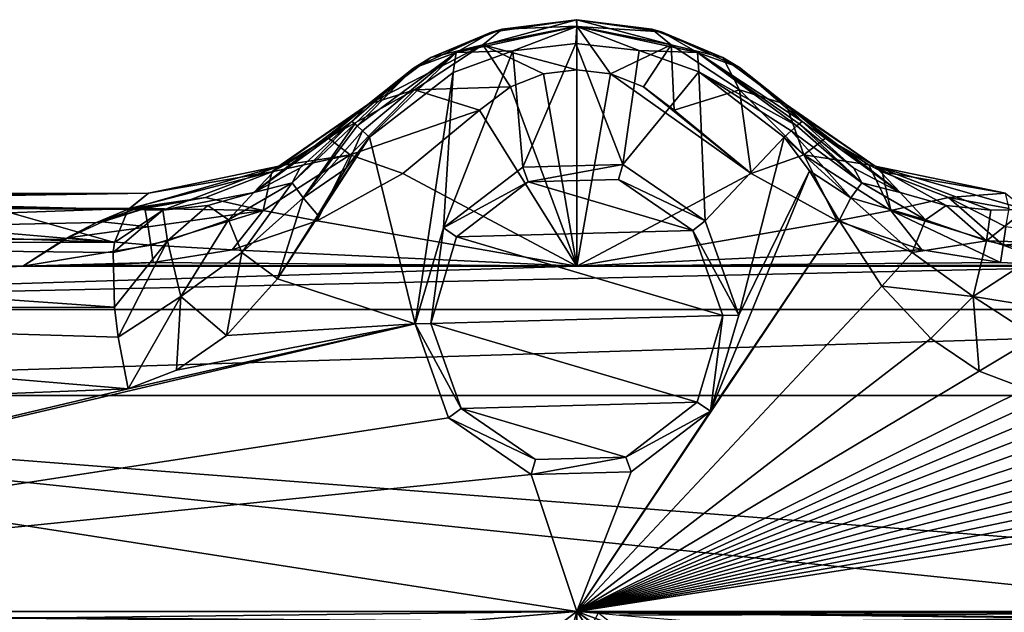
# Model space of a CAD drawing. Header units: metres. Extents: x -106 to 106, y -96 to 74.
# Tile 9 of 13: x -35 to 27, y -13 to 25. Entities that reach past the tile are written whole.
import ezdxf

# ---------------------------------------------------------------- set-up
doc = ezdxf.new("R2010")
doc.units = ezdxf.units.M
doc.layers.add('solid_21522310', color=7, linetype='CONTINUOUS')

msp = doc.modelspace()

# ---------------------------------------------------------------- linework, layer by layer
at = {"layer": 'solid_21522310'}
for points in [[(-7.643806, 22.913614, -22.060659), (-5.414507, 24.21217, -21), (-0.029123, 24.999977, -21)], [(0.000074, 24.560659, -22.060659), (-7.643806, 22.913614, -22.060659), (-0.029123, 24.999977, -21)], [(-0.029123, 24.999977, -21), (-5.414507, 24.21217, -21), (-4.740719, 24.399065, 0.607587)], [(-0.029123, 24.999977, -21), (-4.740719, 24.399065, 0.607587), (0.000194, 25, 0.351444)], [(-0.000028, 24.582224, 3.211689), (0.000194, 25, 0.351444), (-4.740719, 24.399065, 0.607587)], [(-0.029123, 24.999977, -21), (0.000194, 25, 0.351444), (4.741405, 24.398888, 0.60751)], [(5.358652, 24.228682, -21), (-0.029123, 24.999977, -21), (4.741405, 24.398888, 0.60751)], [(0.000074, 24.560659, -22.060659), (-0.029123, 24.999977, -21), (5.358652, 24.228682, -21)], [(-0.000028, 24.582224, 3.211689), (5.962553, 23.402081, 4.304394), (0.000194, 25, 0.351444)], [(5.962553, 23.402081, 4.304394), (4.741405, 24.398888, 0.60751), (0.000194, 25, 0.351444)], [(-5.414507, 24.21217, -21), (-9.248465, 22.597166, 1.371434), (-4.740719, 24.399065, 0.607587)], [(-5.962492, 23.402178, 4.304363), (-4.740719, 24.399065, 0.607587), (-9.248465, 22.597166, 1.371434)], [(0.000074, 24.560659, -22.060659), (-4.05993, 23.022528, -22.5), (-7.643806, 22.913614, -22.060659)], [(-5.962492, 23.402178, 4.304363), (-0.000028, 24.582224, 3.211689), (-4.740719, 24.399065, 0.607587)], [(-5.962492, 23.402178, 4.304363), (-0.001097, 21.820009, 7.664957), (-0.000028, 24.582224, 3.211689)], [(0.000074, 24.560659, -22.060659), (-0.0652, 23.499861, -22.5), (-4.05993, 23.022528, -22.5)], [(0.000074, 24.560659, -22.060659), (3.932972, 23.052307, -22.5), (-0.0652, 23.499861, -22.5)], [(-0.000028, 24.582224, 3.211689), (-0.001097, 21.820009, 7.664957), (2.11846, 21.560833, 7.906643)], [(-0.000028, 24.582224, 3.211689), (2.11846, 21.560833, 7.906643), (5.962553, 23.402081, 4.304394)], [(7.64394, 22.913553, -22.060659), (3.932972, 23.052307, -22.5), (0.000074, 24.560659, -22.060659)], [(7.64394, 22.913553, -22.060659), (0.000074, 24.560659, -22.060659), (5.358652, 24.228682, -21)], [(5.358652, 24.228682, -21), (4.741405, 24.398888, 0.60751), (9.248938, 22.596901, 1.37116)], [(5.962553, 23.402081, 4.304394), (9.248938, 22.596901, 1.37116), (4.741405, 24.398888, 0.60751)], [(-5.414507, 24.21217, -21), (-10.355538, 21.929935, -21.000008), (-9.248465, 22.597166, 1.371434)], [(-7.643806, 22.913614, -22.060659), (-10.355538, 21.929935, -21.000008), (-5.414507, 24.21217, -21)], [(10.306667, 21.961597, -21.00001), (5.358652, 24.228682, -21), (9.248938, 22.596901, 1.37116)], [(7.64394, 22.913553, -22.060659), (5.358652, 24.228682, -21), (10.306667, 21.961597, -21.00001)], [(-5.962492, 23.402178, 4.304363), (-9.248465, 22.597166, 1.371434), (-13.243005, 19.624346, 2.616044)], [(-5.962492, 23.402178, 4.304363), (-13.243005, 19.624346, 2.616044), (-10.29837, 20.54377, 6.950189)], [(-5.962492, 23.402178, 4.304363), (-10.29837, 20.54377, 6.950189), (-4.213191, 20.741282, 8.670888)], [(-5.962492, 23.402178, 4.304363), (-4.213191, 20.741282, 8.670888), (-2.121116, 21.560276, 7.907162)], [(-5.962492, 23.402178, 4.304363), (-2.121116, 21.560276, 7.907162), (-0.001097, 21.820009, 7.664957)], [(-3.424198, 15.661126, -22.5), (-4.05993, 23.022528, -22.5), (-0.0652, 23.499861, -22.5)], [(2.908433, 15.828709, -22.5), (-3.424198, 15.661126, -22.5), (-0.0652, 23.499861, -22.5)], [(2.908433, 15.828709, -22.5), (-0.0652, 23.499861, -22.5), (3.932972, 23.052307, -22.5)], [(5.962553, 23.402081, 4.304394), (2.11846, 21.560833, 7.906643), (4.21078, 20.74229, 8.669947)], [(5.962553, 23.402081, 4.304394), (4.21078, 20.74229, 8.669947), (6.163415, 19.268101, 10.044651)], [(5.962553, 23.402081, 4.304394), (10.297755, 20.544384, 6.94962), (9.248938, 22.596901, 1.37116)], [(5.962553, 23.402081, 4.304394), (6.163415, 19.268101, 10.044651), (10.297755, 20.544384, 6.94962)], [(-7.643806, 22.913614, -22.060659), (-13.931368, 18.264372, -22.060667), (-10.355538, 21.929935, -21.000008)], [(-13.577302, 17.952673, -22.379549), (-13.931368, 18.264372, -22.060667), (-7.643806, 22.913614, -22.060659)], [(-13.577302, 17.952673, -22.379549), (-7.643806, 22.913614, -22.060659), (-13.135256, 17.563522, -22.5)], [(-10.355538, 21.929935, -21.000008), (-13.243005, 19.624346, 2.616044), (-9.248465, 22.597166, 1.371434)], [(-7.643806, 22.913614, -22.060659), (-7.840485, 21.64529, -22.5), (-13.135256, 17.563522, -22.5)], [(-8.448902, 11.803322, -22.5), (-7.840485, 21.64529, -22.5), (-4.05993, 23.022528, -22.5)], [(-3.424198, 15.661126, -22.5), (-8.448902, 11.803322, -22.5), (-4.05993, 23.022528, -22.5)], [(-7.643806, 22.913614, -22.060659), (-4.05993, 23.022528, -22.5), (-7.840485, 21.64529, -22.5)], [(2.908433, 15.828709, -22.5), (3.932972, 23.052307, -22.5), (7.723445, 21.703434, -22.5)], [(7.64394, 22.913553, -22.060659), (7.723445, 21.703434, -22.5), (3.932972, 23.052307, -22.5)], [(7.64394, 22.913553, -22.060659), (13.932038, 18.264986, -22.061571), (7.723445, 21.703434, -22.5)], [(7.64394, 22.913553, -22.060659), (10.306667, 21.961597, -21.00001), (14.261147, 18.554668, -21.000002)], [(7.64394, 22.913553, -22.060659), (14.261147, 18.554668, -21.000002), (14.075463, 18.391249, -21.827318)], [(7.64394, 22.913553, -22.060659), (14.075463, 18.391249, -21.827318), (13.932038, 18.264986, -22.061571)], [(10.306667, 21.961597, -21.00001), (9.248938, 22.596901, 1.37116), (13.242999, 19.624352, 2.616079)], [(10.297755, 20.544384, 6.94962), (13.242999, 19.624352, 2.616079), (9.248938, 22.596901, 1.37116)], [(-10.355538, 21.929935, -21.000008), (-14.261146, 18.554668, -21), (-13.407215, 19.462786, -8.546102)], [(-14.074586, 18.390453, -21.826948), (-14.261146, 18.554668, -21), (-10.355538, 21.929935, -21.000008)], [(-13.931368, 18.264372, -22.060667), (-14.074586, 18.390453, -21.826948), (-10.355538, 21.929935, -21.000008)], [(-10.355538, 21.929935, -21.000008), (-13.407215, 19.462786, -8.546102), (-13.243005, 19.624346, 2.616044)], [(10.306667, 21.961597, -21.00001), (13.407005, 19.462994, -8.541178), (14.261147, 18.554668, -21.000002)], [(10.306667, 21.961597, -21.00001), (13.242999, 19.624352, 2.616079), (13.407005, 19.462994, -8.541178)], [(-10.246413, 5.728846, -22.5), (-13.135256, 17.563522, -22.5), (-7.840485, 21.64529, -22.5)], [(-8.448902, 11.803322, -22.5), (-10.246413, 5.728846, -22.5), (-7.840485, 21.64529, -22.5)], [(-2.121116, 21.560276, 7.907162), (-4.213191, 20.741282, 8.670888), (0.000596, 9.368428, 19.276245)], [(-0.001097, 21.820009, 7.664957), (-2.121116, 21.560276, 7.907162), (0.000596, 9.368428, 19.276245)], [(2.11846, 21.560833, 7.906643), (-0.001097, 21.820009, 7.664957), (0.000596, 9.368428, 19.276245)], [(11.033228, 15.244946, 13.796303), (2.11846, 21.560833, 7.906643), (0.000596, 9.368428, 19.276245)], [(11.033228, 15.244946, 13.796303), (4.21078, 20.74229, 8.669947), (2.11846, 21.560833, 7.906643)], [(8.130142, 12.242059, -22.5), (2.908433, 15.828709, -22.5), (7.723445, 21.703434, -22.5)], [(8.130142, 12.242059, -22.5), (7.723445, 21.703434, -22.5), (13.135255, 17.563522, -22.5)], [(13.577374, 17.952755, -22.380556), (13.135255, 17.563522, -22.5), (7.723445, 21.703434, -22.5)], [(13.577374, 17.952755, -22.380556), (7.723445, 21.703434, -22.5), (13.932038, 18.264986, -22.061571)], [(-10.29837, 20.54377, 6.950189), (-6.163398, 19.268099, 10.044651), (-4.213191, 20.741282, 8.670888)], [(-4.213191, 20.741282, 8.670888), (-6.163398, 19.268099, 10.044651), (0.000596, 9.368428, 19.276245)], [(11.033228, 15.244946, 13.796303), (6.163415, 19.268101, 10.044651), (4.21078, 20.74229, 8.669947)], [(-10.29837, 20.54377, 6.950189), (-13.243005, 19.624346, 2.616044), (-15.767085, 17.507935, 5.555862)], [(-14.37389, 16.439066, 11.589963), (-10.29837, 20.54377, 6.950189), (-15.767085, 17.507935, 5.555862)], [(-14.37389, 16.439066, 11.589963), (-6.163398, 19.268099, 10.044651), (-10.29837, 20.54377, 6.950189)], [(10.297755, 20.544384, 6.94962), (6.163415, 19.268101, 10.044651), (11.033228, 15.244946, 13.796303)], [(14.374287, 16.439304, 11.589806), (13.242999, 19.624352, 2.616079), (10.297755, 20.544384, 6.94962)], [(14.374287, 16.439304, 11.589806), (10.297755, 20.544384, 6.94962), (11.033228, 15.244946, 13.796303)], [(-20.473848, 14.042013, -17.98484), (-13.407215, 19.462786, -8.546102), (-14.261146, 18.554668, -21)], [(-20.473848, 14.042013, -17.98484), (-18.88072, 15.725455, -4.640654), (-13.407215, 19.462786, -8.546102)], [(-19.327797, 15.358331, 8.704371), (-15.767085, 17.507935, 5.555862), (-13.243005, 19.624346, 2.616044)], [(-18.88072, 15.725455, -4.640654), (-19.327797, 15.358331, 8.704371), (-13.243005, 19.624346, 2.616044)], [(-18.88072, 15.725455, -4.640654), (-13.243005, 19.624346, 2.616044), (-13.407215, 19.462786, -8.546102)], [(18.880716, 15.725449, -4.64079), (13.407005, 19.462994, -8.541178), (13.242999, 19.624352, 2.616079)], [(15.765085, 17.509361, 5.555048), (18.880716, 15.725449, -4.64079), (13.242999, 19.624352, 2.616079)], [(14.374287, 16.439304, 11.589806), (15.765085, 17.509361, 5.555048), (13.242999, 19.624352, 2.616079)], [(20.474119, 14.041775, -17.98576), (14.261147, 18.554668, -21.000002), (13.407005, 19.462994, -8.541178)], [(20.474119, 14.041775, -17.98576), (13.407005, 19.462994, -8.541178), (18.880716, 15.725449, -4.64079)], [(-14.37389, 16.439066, 11.589963), (-11.024789, 15.249624, 13.791941), (-6.163398, 19.268099, 10.044651)], [(-6.163398, 19.268099, 10.044651), (-11.024789, 15.249624, 13.791941), (0.000596, 9.368428, 19.276245)], [(-17.548891, 15.599596, -19.948839), (-20.473848, 14.042013, -17.98484), (-14.261146, 18.554668, -21)], [(-18.034857, 14.658322, -21.122604), (-17.548891, 15.599596, -19.948839), (-14.261146, 18.554668, -21)], [(-18.034857, 14.658322, -21.122604), (-14.261146, 18.554668, -21), (-14.074586, 18.390453, -21.826948)], [(-17.351406, 13.713544, -22.162504), (-18.034857, 14.658322, -21.122604), (-14.074586, 18.390453, -21.826948)], [(-17.351406, 13.713544, -22.162504), (-14.074586, 18.390453, -21.826948), (-13.931368, 18.264372, -22.060667)], [(-17.351406, 13.713544, -22.162504), (-13.931368, 18.264372, -22.060667), (-13.577302, 17.952673, -22.379549)], [(13.577374, 17.952755, -22.380556), (13.932038, 18.264986, -22.061571), (18.034838, 14.658419, -21.123032)], [(13.932038, 18.264986, -22.061571), (14.075463, 18.391249, -21.827318), (18.034838, 14.658419, -21.123032)], [(14.075463, 18.391249, -21.827318), (14.261147, 18.554668, -21.000002), (17.548323, 15.599924, -19.949934)], [(18.034838, 14.658419, -21.123032), (14.075463, 18.391249, -21.827318), (17.548323, 15.599924, -19.949934)], [(17.548323, 15.599924, -19.949934), (14.261147, 18.554668, -21.000002), (20.474119, 14.041775, -17.98576)], [(-19.327797, 15.358331, 8.704371), (-18.48175, 15.798102, 8.044309), (-15.767085, 17.507935, 5.555862)], [(-18.969631, 8.565887, -22.5), (-16.409039, 12.605118, -22.5), (-13.135256, 17.563522, -22.5)], [(-10.246413, 5.728846, -22.5), (-18.969631, 8.565887, -22.5), (-13.135256, 17.563522, -22.5)], [(-14.37389, 16.439066, 11.589963), (-15.767085, 17.507935, 5.555862), (-18.48175, 15.798102, 8.044309)], [(-17.351406, 13.713544, -22.162504), (-13.577302, 17.952673, -22.379549), (-14.638748, 15.557949, -22.5)], [(-16.409039, 12.605118, -22.5), (-14.638748, 15.557949, -22.5), (-13.135256, 17.563522, -22.5)], [(-13.577302, 17.952673, -22.379549), (-13.135256, 17.563522, -22.5), (-14.638748, 15.557949, -22.5)], [(10.246413, 6.271154, -22.5), (8.130142, 12.242059, -22.5), (13.135255, 17.563522, -22.5)], [(10.246413, 6.271154, -22.5), (13.135255, 17.563522, -22.5), (14.731417, 15.416861, -22.5)], [(17.351549, 13.713884, -22.162636), (13.135255, 17.563522, -22.5), (13.577374, 17.952755, -22.380556)], [(17.351549, 13.713884, -22.162636), (14.731417, 15.416861, -22.5), (13.135255, 17.563522, -22.5)], [(17.351549, 13.713884, -22.162636), (13.577374, 17.952755, -22.380556), (18.034838, 14.658419, -21.123032)], [(14.374287, 16.439304, 11.589806), (18.478275, 15.799956, 8.042331), (15.765085, 17.509361, 5.555048)], [(15.765085, 17.509361, 5.555048), (18.478275, 15.799956, 8.042331), (18.880716, 15.725449, -4.64079)], [(-19.884165, 12.914463, 15.491059), (-14.37389, 16.439066, 11.589963), (-19.327797, 15.358331, 8.704371)], [(-19.884165, 12.914463, 15.491059), (-16.464901, 12.251578, 16.587664), (-14.37389, 16.439066, 11.589963)], [(-14.37389, 16.439066, 11.589963), (-18.48175, 15.798102, 8.044309), (-19.327797, 15.358331, 8.704371)], [(-14.37389, 16.439066, 11.589963), (-16.464901, 12.251578, 16.587664), (-11.024789, 15.249624, 13.791941)], [(14.374287, 16.439304, 11.589806), (11.033228, 15.244946, 13.796303), (16.47349, 12.24812, 16.590887)], [(14.374287, 16.439304, 11.589806), (19.884401, 12.914537, 15.49093), (18.478275, 15.799956, 8.042331)], [(14.374287, 16.439304, 11.589806), (16.47349, 12.24812, 16.590887), (19.884401, 12.914537, 15.49093)], [(-28.42576, 12.961294, -12.84967), (-27.148136, 13.999706, -0.216798), (-18.88072, 15.725455, -4.640654)], [(-26.224955, 12.933507, -13.849633), (-28.42576, 12.961294, -12.84967), (-18.88072, 15.725455, -4.640654)], [(-27.148136, 13.999706, -0.216798), (-19.327797, 15.358331, 8.704371), (-18.88072, 15.725455, -4.640654)], [(-26.224955, 12.933507, -13.849633), (-18.88072, 15.725455, -4.640654), (-20.473848, 14.042013, -17.98484)], [(-18.034857, 14.658322, -21.122604), (-20.473848, 14.042013, -17.98484), (-17.548891, 15.599596, -19.948839)], [(-8.448902, 11.803322, -39.5), (-8.448902, 11.803322, -22.5), (-3.424198, 15.661126, -22.5)], [(-3.424198, 15.661126, -39.5), (-8.448902, 11.803322, -39.5), (-3.424198, 15.661126, -22.5)], [(-3.424198, 15.661126, -39.5), (-3.090132, 14.71857, -40.5), (-8.448902, 11.803322, -39.5)], [(-3.424198, 15.661126, -39.5), (-3.424198, 15.661126, -22.5), (2.908433, 15.828709, -22.5)], [(2.908433, 15.828709, -39.5), (-3.424198, 15.661126, -39.5), (2.908433, 15.828709, -22.5)], [(2.908433, 15.828709, -39.5), (-3.090132, 14.71857, -40.5), (-3.424198, 15.661126, -39.5)], [(2.908433, 15.828709, -39.5), (2.624686, 14.869802, -40.5), (-3.090132, 14.71857, -40.5)], [(8.130142, 12.242059, -39.5), (2.624686, 14.869802, -40.5), (2.908433, 15.828709, -39.5)], [(2.908433, 15.828709, -39.5), (2.908433, 15.828709, -22.5), (8.130142, 12.242059, -22.5)], [(8.130142, 12.242059, -39.5), (2.908433, 15.828709, -39.5), (8.130142, 12.242059, -22.5)], [(18.034838, 14.658419, -21.123032), (17.548323, 15.599924, -19.949934), (20.474119, 14.041775, -17.98576)], [(18.478275, 15.799956, 8.042331), (19.328024, 15.358181, 8.70522), (18.880716, 15.725449, -4.64079)], [(19.884401, 12.914537, 15.49093), (19.328024, 15.358181, 8.70522), (18.478275, 15.799956, 8.042331)], [(18.880716, 15.725449, -4.64079), (27.148146, 13.999697, -0.22028), (28.425756, 12.961294, -12.849669)], [(18.880716, 15.725449, -4.64079), (19.328024, 15.358181, 8.70522), (27.148146, 13.999697, -0.22028)], [(26.224058, 12.933332, -13.85148), (18.880716, 15.725449, -4.64079), (28.425756, 12.961294, -12.849669)], [(23.381329, 13.22106, -15.779799), (20.474119, 14.041775, -17.98576), (18.880716, 15.725449, -4.64079)], [(26.224058, 12.933332, -13.85148), (23.381329, 13.22106, -15.779799), (18.880716, 15.725449, -4.64079)], [(-23.531969, 13.732133, 11.260527), (-19.327797, 15.358331, 8.704371), (-28.332397, 13.040526, 12.352942)], [(-27.148136, 13.999706, -0.216798), (-28.332397, 13.040526, 12.352942), (-19.327797, 15.358331, 8.704371)], [(-19.884165, 12.914463, 15.491059), (-19.327797, 15.358331, 8.704371), (-23.531969, 13.732133, 11.260527)], [(-17.351406, 13.713544, -22.162504), (-14.638748, 15.557949, -22.5), (-16.409039, 12.605118, -22.5)], [(-11.024789, 15.249624, 13.791941), (-16.464901, 12.251578, 16.587664), (0.000596, 9.368428, 19.276245)], [(16.47349, 12.24812, 16.590887), (11.033228, 15.244946, 13.796303), (0.000596, 9.368428, 19.276245)], [(8.448902, 0.196678, -22.5), (14.731417, 15.416861, -22.5), (16.603821, 12.270532, -22.5)], [(8.448902, 0.196678, -22.5), (10.246413, 6.271154, -22.5), (14.731417, 15.416861, -22.5)], [(17.351549, 13.713884, -22.162636), (16.603821, 12.270532, -22.5), (14.731417, 15.416861, -22.5)], [(19.328024, 15.358181, 8.70522), (23.528759, 13.733047, 11.258906), (27.148146, 13.999697, -0.22028)], [(19.884401, 12.914537, 15.49093), (23.528759, 13.733047, 11.258906), (19.328024, 15.358181, 8.70522)], [(-18.034857, 14.658322, -21.122604), (-22.07876, 12.310925, -19.794857), (-20.473848, 14.042013, -17.98484)], [(-21.230677, 10.253995, -21.769209), (-22.07876, 12.310925, -19.794857), (-18.034857, 14.658322, -21.122604)], [(-17.351406, 13.713544, -22.162504), (-21.230677, 10.253995, -21.769209), (-18.034857, 14.658322, -21.122604)], [(-8.448902, 11.803322, -39.5), (-3.090132, 14.71857, -40.5), (-7.624615, 11.237144, -40.5)], [(-7.624615, 11.237144, -40.5), (-3.090132, 14.71857, -40.5), (7.336953, 11.633078, -40.5)], [(-3.090132, 14.71857, -40.5), (2.624686, 14.869802, -40.5), (7.336953, 11.633078, -40.5)], [(8.130142, 12.242059, -39.5), (7.336953, 11.633078, -40.5), (2.624686, 14.869802, -40.5)], [(17.351549, 13.713884, -22.162636), (18.034838, 14.658419, -21.123032), (22.078928, 12.310968, -19.795288)], [(22.078928, 12.310968, -19.795288), (18.034838, 14.658419, -21.123032), (20.474119, 14.041775, -17.98576)], [(-76.5, 13.205034, 11.25), (-28.332397, 13.040526, 12.352942), (-27.148136, 13.999706, -0.216798)], [(-69.893211, 13.480107, 9.10563), (-76.5, 13.205034, 11.25), (-27.148136, 13.999706, -0.216798)], [(-67.394485, 13.72671, -6.606939), (-28.42576, 12.961294, -12.84967), (-69.893372, 13.480095, -9.105744)], [(-69.893211, 13.480107, 9.10563), (-27.148136, 13.999706, -0.216798), (-67.394363, 13.726724, 6.606775)], [(-65.797386, 13.924865, -3.466408), (-28.42576, 12.961294, -12.84967), (-67.394485, 13.72671, -6.606939)], [(-67.394363, 13.726724, 6.606775), (-27.148136, 13.999706, -0.216798), (-65.797295, 13.924877, 3.466116)], [(-65.797386, 13.924865, -3.466408), (-27.148136, 13.999706, -0.216798), (-28.42576, 12.961294, -12.84967)], [(-65.797295, 13.924877, 3.466116), (-27.148136, 13.999706, -0.216798), (-65.797386, 13.924865, -3.466408)], [(-27.853584, 13.035513, 12.422939), (-23.531969, 13.732133, 11.260527), (-28.332397, 13.040526, 12.352942)], [(-27.853584, 13.035513, 12.422939), (-27.37525, 13.042066, 12.494675), (-23.531969, 13.732133, 11.260527)], [(-19.884165, 12.914463, 15.491059), (-23.531969, 13.732133, 11.260527), (-27.37525, 13.042066, 12.494675)], [(-26.224955, 12.933507, -13.849633), (-20.473848, 14.042013, -17.98484), (-23.383509, 13.220827, -15.777001)], [(-22.07876, 12.310925, -19.794857), (-23.383509, 13.220827, -15.777001), (-20.473848, 14.042013, -17.98484)], [(19.884401, 12.914537, 15.49093), (26.992453, 10.705319, 17.868816), (23.528759, 13.733047, 11.258906)], [(22.078928, 12.310968, -19.795288), (20.474119, 14.041775, -17.98576), (23.381329, 13.22106, -15.779799)], [(23.528759, 13.733047, 11.258906), (27.375156, 13.042068, 12.494689), (27.148146, 13.999697, -0.22028)], [(27.168098, 11.879615, 16.071167), (27.375156, 13.042068, 12.494689), (23.528759, 13.733047, 11.258906)], [(26.992453, 10.705319, 17.868816), (27.168098, 11.879615, 16.071167), (23.528759, 13.733047, 11.258906)], [(-76.5, 13.205034, 11.25), (-88, 13.040526, 12.352942), (-28.332397, 13.040526, 12.352942)], [(-69.893372, 13.480095, -9.105744), (-28.42576, 12.961294, -12.84967), (-36.854076, 13.040533, -12.352902)], [(-25.933136, 10.990301, -18.760584), (-26.224955, 12.933507, -13.849633), (-23.383509, 13.220827, -15.777001)], [(-22.07876, 12.310925, -19.794857), (-25.933136, 10.990301, -18.760584), (-23.383509, 13.220827, -15.777001)], [(-17.351406, 13.713544, -22.162504), (-18.969631, 8.565887, -22.5), (-21.230677, 10.253995, -21.769209)], [(-17.351406, 13.713544, -22.162504), (-16.409039, 12.605118, -22.5), (-18.969631, 8.565887, -22.5)], [(21.231081, 10.254466, -21.769262), (16.603821, 12.270532, -22.5), (17.351549, 13.713884, -22.162636)], [(21.231081, 10.254466, -21.769262), (17.351549, 13.713884, -22.162636), (22.078928, 12.310968, -19.795288)], [(25.933512, 10.990397, -18.760952), (22.078928, 12.310968, -19.795288), (23.381329, 13.22106, -15.779799)], [(25.933512, 10.990397, -18.760952), (23.381329, 13.22106, -15.779799), (26.224058, 12.933332, -13.85148)], [(-28.332397, 13.040526, 12.352942), (-88, 13.040526, 12.352942), (-88, 10.905592, 17.535578)], [(-30.432432, 12.13647, 15.404407), (-28.332397, 13.040526, 12.352942), (-88, 10.905592, 17.535578)], [(-54.205341, 13.040526, -12.352942), (-29.302525, 10.884755, -17.74522), (-88, 13.040526, -12.352942)], [(-88, 10.902271, -17.540165), (-88, 13.040526, -12.352942), (-29.302525, 10.884755, -17.74522)], [(-54.205341, 13.040526, -12.352942), (-36.854076, 13.040533, -12.352902), (-29.302525, 10.884755, -17.74522)], [(-36.854076, 13.040533, -12.352902), (-28.42576, 12.961294, -12.84967), (-29.302525, 10.884755, -17.74522)], [(-27.853584, 13.035513, 12.422939), (-30.432432, 12.13647, 15.404407), (-27.37525, 13.042066, 12.494675)], [(-30.053061, 12.191785, 15.282384), (-27.37525, 13.042066, 12.494675), (-30.432432, 12.13647, 15.404407)], [(-27.853584, 13.035513, 12.422939), (-28.332397, 13.040526, 12.352942), (-30.432432, 12.13647, 15.404407)], [(-27.168493, 11.87958, 16.071211), (-27.37525, 13.042066, 12.494675), (-30.053061, 12.191785, 15.282384)], [(-29.372732, 10.240076, -18.544071), (-29.302525, 10.884755, -17.74522), (-26.224955, 12.933507, -13.849633)], [(-25.933136, 10.990301, -18.760584), (-29.372732, 10.240076, -18.544071), (-26.224955, 12.933507, -13.849633)], [(-29.302525, 10.884755, -17.74522), (-28.42576, 12.961294, -12.84967), (-26.224955, 12.933507, -13.849633)], [(-27.168493, 11.87958, 16.071211), (-19.884165, 12.914463, 15.491059), (-27.37525, 13.042066, 12.494675)], [(-27.168493, 11.87958, 16.071211), (-26.992783, 10.705318, 17.868814), (-19.884165, 12.914463, 15.491059)], [(-26.992783, 10.705318, 17.868814), (-21.850847, 10.410125, 18.304846), (-19.884165, 12.914463, 15.491059)], [(-19.884165, 12.914463, 15.491059), (-21.850847, 10.410125, 18.304846), (-16.464901, 12.251578, 16.587664)], [(19.884401, 12.914537, 15.49093), (16.47349, 12.24812, 16.590887), (21.85594, 10.408743, 18.306135)], [(19.884401, 12.914537, 15.49093), (21.85594, 10.408743, 18.306135), (26.837099, 9.605441, 19.055227)], [(19.884401, 12.914537, 15.49093), (26.837099, 9.605441, 19.055227), (26.992453, 10.705319, 17.868816)], [(25.933512, 10.990397, -18.760952), (26.224058, 12.933332, -13.85148), (28.425756, 12.961294, -12.849669)], [(25.933512, 10.990397, -18.760952), (28.425756, 12.961294, -12.849669), (29.304546, 10.884706, -17.745026)], [(-32.459766, 11.09751, 17.262484), (-30.432432, 12.13647, 15.404407), (-88, 10.905592, 17.535578)], [(-32.242638, 11.174306, 17.148731), (-30.432432, 12.13647, 15.404407), (-32.459766, 11.09751, 17.262484)], [(-32.242638, 11.174306, 17.148731), (-30.053061, 12.191785, 15.282384), (-30.432432, 12.13647, 15.404407)], [(-27.168493, 11.87958, 16.071211), (-30.053061, 12.191785, 15.282384), (-32.242638, 11.174306, 17.148731)], [(-27.168493, 11.87958, 16.071211), (-32.242638, 11.174306, 17.148731), (-26.992783, 10.705318, 17.868814)], [(-25.101439, 7.446726, -21.669857), (-25.933136, 10.990301, -18.760584), (-22.07876, 12.310925, -19.794857)], [(-21.230677, 10.253995, -21.769209), (-25.101439, 7.446726, -21.669857), (-22.07876, 12.310925, -19.794857)], [(-16.464901, 12.251578, 16.587664), (-21.850847, 10.410125, 18.304846), (0.000596, 9.368428, 19.276245)], [(16.603821, 12.270532, -22.5), (19.315977, 8.101725, -22.5), (0, -12.5, -22.5)], [(8.448902, 0.196678, -22.5), (16.603821, 12.270532, -22.5), (0, -12.5, -22.5)], [(21.85594, 10.408743, 18.306135), (16.47349, 12.24812, 16.590887), (0.000596, 9.368428, 19.276245)], [(10.246413, 6.271154, -39.5), (7.336953, 11.633078, -40.5), (8.130142, 12.242059, -39.5)], [(8.130142, 12.242059, -39.5), (8.130142, 12.242059, -22.5), (10.246413, 6.271154, -22.5)], [(10.246413, 6.271154, -39.5), (8.130142, 12.242059, -39.5), (10.246413, 6.271154, -22.5)], [(21.231081, 10.254466, -21.769262), (19.315977, 8.101725, -22.5), (16.603821, 12.270532, -22.5)], [(21.231081, 10.254466, -21.769262), (22.078928, 12.310968, -19.795288), (25.933512, 10.990397, -18.760952)], [(26.992453, 10.705319, 17.868816), (32.246662, 11.172149, 17.15197), (27.168098, 11.879615, 16.071167)], [(-10.246413, 5.728846, -39.5), (-10.246413, 5.728846, -22.5), (-8.448902, 11.803322, -22.5)], [(-8.448902, 11.803322, -39.5), (-10.246413, 5.728846, -39.5), (-8.448902, 11.803322, -22.5)], [(-8.448902, 11.803322, -39.5), (-9.246763, 5.7553, -40.5), (-10.246413, 5.728846, -39.5)], [(-8.448902, 11.803322, -39.5), (-7.624615, 11.237144, -40.5), (-9.246763, 5.7553, -40.5)], [(-7.624615, 11.237144, -40.5), (9.246763, 6.2447, -40.5), (-9.246763, 5.7553, -40.5)], [(-7.624615, 11.237144, -40.5), (7.336953, 11.633078, -40.5), (9.246763, 6.2447, -40.5)], [(10.246413, 6.271154, -39.5), (9.246763, 6.2447, -40.5), (7.336953, 11.633078, -40.5)], [(-35.098743, 9.368428, 19.276245), (-32.459766, 11.09751, 17.262484), (-88, 10.905592, 17.535578)], [(-35.098743, 9.368428, 19.276245), (-88, 10.905592, 17.535578), (-88, 6.63963, 21.188358)], [(-88, 10.902271, -17.540165), (-29.302525, 10.884755, -17.74522), (-29.372732, 10.240076, -18.544071)], [(-88, 10.902271, -17.540165), (-29.372732, 10.240076, -18.544071), (-29.302525, 6.779106, -21.23675)], [(-88, 6.634585, -21.190931), (-88, 10.902271, -17.540165), (-29.302525, 6.779106, -21.23675)], [(-32.242638, 11.174306, 17.148731), (-32.459766, 11.09751, 17.262484), (-35.098743, 9.368428, 19.276245)], [(-26.992783, 10.705318, 17.868814), (-32.242638, 11.174306, 17.148731), (-35.098743, 9.368428, 19.276245)], [(-26.992783, 10.705318, 17.868814), (-35.098743, 9.368428, 19.276245), (-26.837244, 9.605414, 19.055252)], [(-29.302525, 6.779106, -21.23675), (-29.372732, 10.240076, -18.544071), (-25.933136, 10.990301, -18.760584)], [(-29.066185, 4.881015, -22.007305), (-29.302525, 6.779106, -21.23675), (-25.933136, 10.990301, -18.760584)], [(-25.101439, 7.446726, -21.669857), (-29.066185, 4.881015, -22.007305), (-25.933136, 10.990301, -18.760584)], [(-26.992783, 10.705318, 17.868814), (-26.837244, 9.605414, 19.055252), (-21.850847, 10.410125, 18.304846)], [(25.102095, 7.447486, -21.6698), (21.231081, 10.254466, -21.769262), (25.933512, 10.990397, -18.760952)], [(25.102095, 7.447486, -21.6698), (25.933512, 10.990397, -18.760952), (29.374844, 10.240926, -18.542835)], [(25.933512, 10.990397, -18.760952), (29.304546, 10.884706, -17.745026), (29.374844, 10.240926, -18.542835)], [(26.992453, 10.705319, 17.868816), (26.837099, 9.605441, 19.055227), (30.444101, 9.435453, 19.213741)], [(26.992453, 10.705319, 17.868816), (30.444101, 9.435453, 19.213741), (32.246662, 11.172149, 17.15197)], [(-21.850847, 10.410125, 18.304846), (-26.837244, 9.605414, 19.055252), (0.000596, 9.368428, 19.276245)], [(-21.230677, 10.253995, -21.769209), (-22.194252, 4.976832, -22.5), (-25.101439, 7.446726, -21.669857)], [(-21.230677, 10.253995, -21.769209), (-18.969631, 8.565887, -22.5), (-22.194252, 4.976832, -22.5)], [(21.85594, 10.408743, 18.306135), (0.000596, 9.368428, 19.276245), (26.837099, 9.605441, 19.055227)], [(25.102095, 7.447486, -21.6698), (19.315977, 8.101725, -22.5), (21.231081, 10.254466, -21.769262)], [(25.102095, 7.447486, -21.6698), (29.374844, 10.240926, -18.542835), (29.304546, 6.778924, -21.236668)], [(-88, 6.63963, 21.188358), (35.099915, 9.368428, 19.276245), (0.000596, 9.368428, 19.276245)], [(88, 6.634585, 21.190931), (35.099915, 9.368428, 19.276245), (-88, 6.63963, 21.188358)], [(0.000596, 9.368428, 19.276245), (-35.098743, 9.368428, 19.276245), (-88, 6.63963, 21.188358)], [(-26.837244, 9.605414, 19.055252), (-35.098743, 9.368428, 19.276245), (-30.386101, 9.436915, 19.212379)], [(-30.386101, 9.436915, 19.212379), (-35.098743, 9.368428, 19.276245), (0.000596, 9.368428, 19.276245)], [(-26.837244, 9.605414, 19.055252), (-30.386101, 9.436915, 19.212379), (0.000596, 9.368428, 19.276245)], [(30.444101, 9.435453, 19.213741), (26.837099, 9.605441, 19.055227), (0.000596, 9.368428, 19.276245)], [(30.444101, 9.435453, 19.213741), (0.000596, 9.368428, 19.276245), (35.099915, 9.368428, 19.276245)], [(-10.246413, 5.728846, -22.5), (-22.194252, 4.976832, -22.5), (-18.969631, 8.565887, -22.5)], [(19.315977, 8.101725, -22.5), (22.417818, 4.785074, -22.5), (0, -12.5, -22.5)], [(25.102095, 7.447486, -21.6698), (22.417818, 4.785074, -22.5), (19.315977, 8.101725, -22.5)], [(-25.101439, 7.446726, -21.669857), (-28.42576, 1.613583, -22.5), (-29.066185, 4.881015, -22.007305)], [(-25.101439, 7.446726, -21.669857), (-25.359928, 2.777863, -22.5), (-28.42576, 1.613583, -22.5)], [(-25.101439, 7.446726, -21.669857), (-22.194252, 4.976832, -22.5), (-25.359928, 2.777863, -22.5)], [(25.102095, 7.447486, -21.6698), (25.469162, 2.722273, -22.5), (22.417818, 4.785074, -22.5)], [(25.102095, 7.447486, -21.6698), (29.068066, 4.883507, -22.006456), (25.469162, 2.722273, -22.5)], [(25.102095, 7.447486, -21.6698), (29.304546, 6.778924, -21.236668), (29.068066, 4.883507, -22.006456)], [(-88, 6.634585, -21.190931), (-29.302525, 6.779106, -21.23675), (-29.066185, 4.881015, -22.007305)], [(88, 6.634585, 21.190931), (-88, 6.63963, 21.188358), (-88, 1.184448, 22.5)], [(-88, 6.634585, -21.190931), (-28.42576, 1.613583, -22.5), (-39.28286, 1.184453, -22.5)], [(-88, 6.634585, -21.190931), (-29.066185, 4.881015, -22.007305), (-28.42576, 1.613583, -22.5)], [(88, 6.634585, 21.190931), (-88, 1.184448, 22.5), (88, 1.184448, 22.5)], [(9.246763, 6.2447, -40.5), (7.624615, 0.762855, -40.5), (-9.246763, 5.7553, -40.5)], [(8.448902, 0.196678, -39.5), (7.624615, 0.762855, -40.5), (9.246763, 6.2447, -40.5)], [(10.246413, 6.271154, -39.5), (10.246413, 6.271154, -22.5), (8.448902, 0.196678, -22.5)], [(8.448902, 0.196678, -39.5), (10.246413, 6.271154, -39.5), (8.448902, 0.196678, -22.5)], [(8.448902, 0.196678, -39.5), (9.246763, 6.2447, -40.5), (10.246413, 6.271154, -39.5)], [(-10.246413, 5.728846, -22.5), (-88, -12.5, -22.5), (-28.42576, 1.613583, -22.5)], [(-8.130142, -0.242058, -22.5), (-88, -12.5, -22.5), (-10.246413, 5.728846, -22.5)], [(-10.246413, 5.728846, -22.5), (-28.42576, 1.613583, -22.5), (-25.359928, 2.777863, -22.5)], [(-10.246413, 5.728846, -22.5), (-25.359928, 2.777863, -22.5), (-22.194252, 4.976832, -22.5)], [(-10.246413, 5.728846, -39.5), (-9.246763, 5.7553, -40.5), (-7.336953, 0.366923, -40.5)], [(-8.130142, -0.242058, -39.5), (-8.130142, -0.242058, -22.5), (-10.246413, 5.728846, -22.5)], [(-8.130142, -0.242058, -39.5), (-10.246413, 5.728846, -22.5), (-10.246413, 5.728846, -39.5)], [(-8.130142, -0.242058, -39.5), (-10.246413, 5.728846, -39.5), (-7.336953, 0.366923, -40.5)], [(7.624615, 0.762855, -40.5), (-7.336953, 0.366923, -40.5), (-9.246763, 5.7553, -40.5)], [(22.417818, 4.785074, -22.5), (25.469162, 2.722273, -22.5), (0, -12.5, -22.5)], [(29.068066, 4.883507, -22.006456), (28.42576, 1.613583, -22.5), (25.469162, 2.722273, -22.5)], [(25.469162, 2.722273, -22.5), (28.42576, 1.613583, -22.5), (0, -12.5, -22.5)], [(-88, -12.5, -22.5), (-39.28286, 1.184453, -22.5), (-28.42576, 1.613583, -22.5)], [(28.42576, 1.613583, -22.5), (30.264706, 1.307535, -22.5), (0, -12.5, -22.5)], [(30.264706, 1.307535, -22.5), (32.54213, 1.189315, -22.5), (0, -12.5, -22.5)], [(88, -12.5, 22.5), (88, 1.184448, 22.5), (-88, 1.184448, 22.5)], [(43.999958, -12.5, 22.5), (88, -12.5, 22.5), (-88, 1.184448, 22.5)], [(-0.000092, -12.5, 22.5), (43.999958, -12.5, 22.5), (-88, 1.184448, 22.5)], [(-44.000042, -12.5, 22.5), (-0.000092, -12.5, 22.5), (-88, 1.184448, 22.5)], [(7.624615, 0.762855, -40.5), (3.090132, -2.71857, -40.5), (-7.336953, 0.366923, -40.5)], [(32.54213, 1.189315, -22.5), (35.199207, 1.184004, -22.5), (0, -12.5, -22.5)], [(38.193344, 1.184469, -22.5), (41.55312, 1.184446, -22.5), (0, -12.5, -22.5)], [(35.199207, 1.184004, -22.5), (38.193344, 1.184469, -22.5), (0, -12.5, -22.5)], [(88, 1.184448, -22.5), (88, -12.5, -22.5), (0, -12.5, -22.5)], [(79.64167, 1.184448, -22.5), (88, 1.184448, -22.5), (0, -12.5, -22.5)], [(72.181519, 1.184448, -22.5), (79.64167, 1.184448, -22.5), (0, -12.5, -22.5)], [(65.524002, 1.184448, -22.5), (72.181519, 1.184448, -22.5), (0, -12.5, -22.5)], [(59.58131, 1.184448, -22.5), (65.524002, 1.184448, -22.5), (0, -12.5, -22.5)], [(54.278465, 1.184448, -22.5), (59.58131, 1.184448, -22.5), (0, -12.5, -22.5)], [(49.544933, 1.184448, -22.5), (54.278465, 1.184448, -22.5), (0, -12.5, -22.5)], [(45.321743, 1.184448, -22.5), (49.544933, 1.184448, -22.5), (0, -12.5, -22.5)], [(41.55312, 1.184446, -22.5), (45.321743, 1.184448, -22.5), (0, -12.5, -22.5)], [(8.448902, 0.196678, -39.5), (3.090132, -2.71857, -40.5), (7.624615, 0.762855, -40.5)], [(-8.130142, -0.242058, -39.5), (-7.336953, 0.366923, -40.5), (-2.624686, -2.869803, -40.5)], [(3.090132, -2.71857, -40.5), (-2.624686, -2.869803, -40.5), (-7.336953, 0.366923, -40.5)], [(3.424198, -3.661127, -22.5), (8.448902, 0.196678, -22.5), (0, -12.5, -22.5)], [(3.424198, -3.661127, -39.5), (3.090132, -2.71857, -40.5), (8.448902, 0.196678, -39.5)], [(8.448902, 0.196678, -39.5), (8.448902, 0.196678, -22.5), (3.424198, -3.661127, -22.5)], [(3.424198, -3.661127, -39.5), (8.448902, 0.196678, -39.5), (3.424198, -3.661127, -22.5)], [(-8.130142, -0.242058, -22.5), (-2.908433, -3.828709, -22.5), (-88, -12.5, -22.5)], [(-2.908433, -3.828709, -39.5), (-2.908433, -3.828709, -22.5), (-8.130142, -0.242058, -22.5)], [(-8.130142, -0.242058, -39.5), (-2.908433, -3.828709, -39.5), (-8.130142, -0.242058, -22.5)], [(-8.130142, -0.242058, -39.5), (-2.624686, -2.869803, -40.5), (-2.908433, -3.828709, -39.5)], [(-2.908433, -3.828709, -39.5), (-2.624686, -2.869803, -40.5), (3.090132, -2.71857, -40.5)], [(-2.908433, -3.828709, -39.5), (3.090132, -2.71857, -40.5), (3.424198, -3.661127, -39.5)], [(-2.908433, -3.828709, -22.5), (3.424198, -3.661127, -22.5), (0, -12.5, -22.5)], [(3.424198, -3.661127, -39.5), (3.424198, -3.661127, -22.5), (-2.908433, -3.828709, -22.5)], [(-2.908433, -3.828709, -39.5), (3.424198, -3.661127, -39.5), (-2.908433, -3.828709, -22.5)], [(-2.908433, -3.828709, -22.5), (0, -12.5, -22.5), (-88, -12.5, -22.5)], [(-6.992283, -13.106965, -22.371712), (-88, -12.5, -22.5), (0, -12.5, -22.5)], [(-7.76671, -13.17155, -22.341276), (-88, -13.56066, -22.060659), (-88, -12.5, -22.5)], [(-6.992283, -13.106965, -22.371712), (-7.76671, -13.17155, -22.341276), (-88, -12.5, -22.5)], [(-88, -13.56066, 22.060659), (-0.000092, -12.5, 22.5), (-44.000042, -12.5, 22.5)], [(-7.001282, -13.107721, 22.371376), (-0.000092, -12.5, 22.5), (-88, -13.56066, 22.060659)], [(-11.25, -54.700001, -19.485571), (0, -12.5, -22.5), (0, -14, -22.5)], [(-11.25, -54.700001, -19.485571), (-4.029196, -15.520307, -22.136295), (0, -12.5, -22.5)], [(-7.001282, -13.107721, 22.371376), (-4.028288, -15.519638, 22.136461), (-0.000092, -12.5, 22.5)], [(-6.992283, -13.106965, -22.371712), (0, -12.5, -22.5), (-4.029196, -15.520307, -22.136295)], [(0, -14, 22.5), (-0.000092, -12.5, 22.5), (-4.028288, -15.519638, 22.136461)], [(1.354612, -12.619288, 22.495249), (43.999958, -12.5, 22.5), (-0.000092, -12.5, 22.5)], [(1.987027, -14, 22.412088), (-0.000092, -12.5, 22.5), (0.997031, -13.253992, 22.4779)], [(0.994485, -14, 22.478012), (0.997031, -13.253992, 22.4779), (-0.000092, -12.5, 22.5)], [(2.338818, -13.365815, 22.4139), (-0.000092, -12.5, 22.5), (1.987027, -14, 22.412088)], [(0, -14, 22.5), (0.994485, -14, 22.478012), (-0.000092, -12.5, 22.5)], [(2.338818, -13.365815, 22.4139), (1.354612, -12.619288, 22.495249), (-0.000092, -12.5, 22.5)], [(88, -13.56066, -22.060659), (0, -12.5, -22.5), (88, -12.5, -22.5)], [(0.996819, -13.253718, -22.477907), (0, -14, -22.5), (0, -12.5, -22.5)], [(1.349297, -12.618837, -22.495285), (0.996819, -13.253718, -22.477907), (0, -12.5, -22.5)], [(1.349297, -12.618837, -22.495285), (0, -12.5, -22.5), (88, -13.56066, -22.060659)], [(1.354612, -12.619288, 22.495249), (88, -12.5, 22.5), (43.999958, -12.5, 22.5)], [(1.354612, -12.619288, 22.495249), (2.693525, -12.736842, 22.481184), (88, -12.5, 22.5)], [(7.776283, -13.172468, 22.340816), (88, -12.5, 22.5), (2.693525, -12.736842, 22.481184)], [(7.776283, -13.172468, 22.340816), (8.72747, -13.250866, 22.298538), (88, -12.5, 22.5)], [(8.72747, -13.250866, 22.298538), (88, -13.56066, 22.060659), (88, -12.5, 22.5)]]:
    msp.add_3dface(points, dxfattribs=at)

doc.saveas('drawing.dxf')
